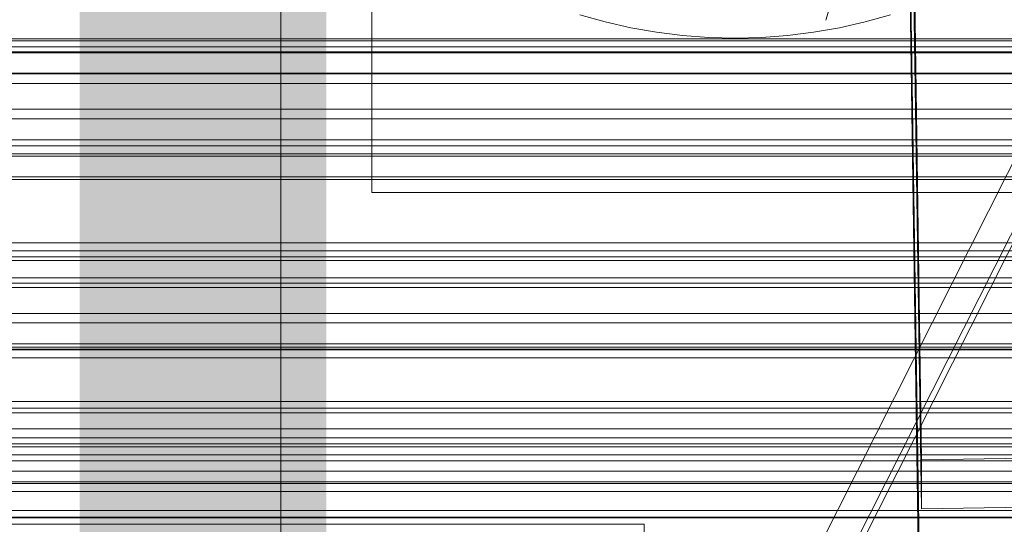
# Model space of a CAD drawing. Header units: millimetres. Extents: x -2233 to 61924, y -68080 to 6847.
# Tile 142 of 256: x 261 to 370, y -34886 to -34830. Entities that reach past the tile are written whole.
import ezdxf

# ---------------------------------------------------------------- set-up
doc = ezdxf.new("R2010")
doc.units = ezdxf.units.MM
for name, color, linetype, lineweight in [('COTAS_O', 1, 'Continuous', 0), ('COTAS_P', 1, 'Continuous', 0), ('frontal_C01', 7, 'Continuous', 0), ('frontal_C02', 7, 'Continuous', 0), ('frontal_C03', 7, 'Continuous', 0), ('frontal_C05', 7, 'Continuous', 0), ('frontal_mezcladora', 7, 'Continuous', 0), ('frontal_secador', 7, 'Continuous', 0), ('frontal_tolva-C01', 7, 'Continuous', 0)]:
    doc.layers.add(name, color=color, linetype=linetype, lineweight=lineweight)
doc.dimstyles.new('R19_100', dxfattribs={"dimtxt": 250, "dimasz": 150, "dimexe": 150, "dimexo": 80, "dimgap": 100, "dimtad": 1, "dimtih": 1, "dimtoh": 1, "dimdsep": 46, "dimcen": 0.09, "dimadec": 0, "dimazin": 0, "dimtfac": 1, "dimtdec": 4, "dimtofl": 0, "dimtmove": 0, "dimatfit": 3, "dimfxl": 1, "dimtolj": 1, "dimtzin": 0, "dimarcsym": 0})

# ---------------------------------------------------------------- blocks, each defined once
blk = doc.blocks.new('DIM_R28_48')
at = {"layer": 'COTAS_P'}
for p, q in [((-1750, -34600), (-1600, -34555)), ((2600, -34600), (2450, -34555)), ((-1750, -35500), (-1750, -34600)), ((-1750, -34600), (2600, -34600)), ((-1750, -34600), (-1600, -34645)), ((2600, -34600), (2450, -34645)), ((2600, -35500), (2600, -34600))]:
    blk.add_line(p, q, dxfattribs=at)
blk.add_text('4350 P', height=250, dxfattribs=at).set_placement((425, -34500))
blk = doc.blocks.new('DIM_R28_50')
at = {"layer": 'COTAS_P'}
for p, q in [((1705.78, -34504.95), (1551.9, -34475.9)), ((-194.22, -34704.95), (1705.78, -34504.95)), ((1705.78, -34504.95), (1561.32, -34565.4)), ((1800, -35400), (1705.78, -34504.95)), ((-194.22, -34704.95), (-49.75, -34644.49)), ((-100, -35600), (-194.22, -34704.95)), ((-194.22, -34704.95), (-40.33, -34734))]:
    blk.add_line(p, q, dxfattribs=at)
blk.add_text('1910.5 P', height=250, rotation=6.009, dxfattribs=at).set_placement((745.32, -34505.49))
blk = doc.blocks.new('DIM_R28_53')
at = {"layer": 'COTAS_P'}
for p, q in [((-150, -32300), (550, -32300)), ((550, -32300), (505, -32450)), ((550, -34900), (550, -32300)), ((550, -32300), (595, -32450)), ((550, -34900), (505, -34750)), ((550, -34900), (595, -34750)), ((-150, -34900), (550, -34900))]:
    blk.add_line(p, q, dxfattribs=at)
blk.add_text('2600 P', height=250, rotation=90, dxfattribs=at).set_placement((450, -33600))
blk = doc.blocks.new('DIM_R28_56')
at = {"layer": 'COTAS_O'}
for p, q in [((-650, -34200), (-500, -34155)), ((650, -34200), (500, -34155)), ((-650, -34900), (-650, -34200)), ((-650, -34200), (650, -34200)), ((-650, -34200), (-500, -34245)), ((650, -34200), (500, -34245)), ((650, -34900), (650, -34200))]:
    blk.add_line(p, q, dxfattribs=at)
blk.add_text('1300 O', height=250, dxfattribs=at).set_placement((0, -34100))
blk = doc.blocks.new('DIM_R28_61')
at = {"layer": 'COTAS_P'}
for p, q in [((-305, -34680), (395, -34680)), ((395, -34680), (350, -34830)), ((395, -36000), (395, -34680)), ((395, -34680), (440, -34830)), ((395, -36000), (350, -35850)), ((395, -36000), (440, -35850)), ((-305, -36000), (395, -36000))]:
    blk.add_line(p, q, dxfattribs=at)
blk.add_text('1320 P', height=250, rotation=90, dxfattribs=at).set_placement((295, -35340))

msp = doc.modelspace()

# ---------------------------------------------------------------- linework, layer by layer
at = {"layer": 'frontal_C01'}
for p, q in [((360.514, -34878.394), (357.646, -34683.283)), ((360.514, -34883.786), (357.646, -34688.676)), ((-425, -34873.219), (425, -34873.219)), ((378.512, -34878.148), (360.514, -34878.394)), ((360.514, -34878.394), (360.514, -34883.786)), ((360.514, -34883.786), (378.512, -34883.541)), ((425, -34884.775), (-425, -34884.775))]:
    msp.add_line(p, q, dxfattribs=at)
at = {"layer": 'frontal_C02'}
for p, q in [((360.514, -34906.365), (357.646, -34712.96)), ((360.514, -34912.326), (357.646, -34718.921)), ((430, -34832.309), (-430, -34832.309))]:
    msp.add_line(p, q, dxfattribs=at)
at = {"layer": 'frontal_C03'}
for p, q in [((1250, -34832.076), (-1250, -34832.076)), ((1250, -34832.957), (-1250, -34832.957)), ((1250, -34833.61), (-1250, -34833.61)), ((-1500, -34835.865), (1500, -34835.865)), ((1250, -34835.918), (-1250, -34835.918)), ((-1250, -34836.975), (1250, -34836.975)), ((1250, -34839.827), (-1250, -34839.827)), ((1250, -34840.885), (-1250, -34840.885)), ((1250, -34843.192), (-1250, -34843.192)), ((1250, -34843.845), (-1250, -34843.845)), ((1250, -34844.727), (-1250, -34844.727)), ((1500, -34847.273), (-1500, -34847.273)), ((1500, -34847.558), (-1500, -34847.558)), ((1250, -34854.533), (-1250, -34854.533)), ((1250, -34855.415), (-1250, -34855.415)), ((1250, -34856.068), (-1250, -34856.068)), ((1250, -34858.375), (-1250, -34858.375)), ((-1500, -34858.967), (1500, -34858.967)), ((-1250, -34859.433), (1250, -34859.433)), ((1250, -34862.285), (-1250, -34862.285)), ((1250, -34863.342), (-1250, -34863.342)), ((1250, -34865.65), (-1250, -34865.65)), ((1250, -34866.303), (-1250, -34866.303)), ((1250, -34867.184), (-1250, -34867.184)), ((1250, -34876.991), (-1250, -34876.991)), ((1250, -34877.872), (-1250, -34877.872)), ((1250, -34878.526), (-1250, -34878.526)), ((1250, -34880.833), (-1250, -34880.833)), ((-1250, -34881.89), (1250, -34881.89)), ((1250, -34884.742), (-1250, -34884.742))]:
    msp.add_line(p, q, dxfattribs=at)
at = {"layer": 'frontal_C05'}
for p, q in [((300, -34849), (300, -34689)), ((290, -34992), (290, -34803.5)), ((325.688, -34830.206), (322.904, -34829.423)), ((328.508, -34830.85), (325.688, -34830.206)), ((354.312, -34830.206), (351.492, -34830.85)), ((357.096, -34829.423), (354.312, -34830.206)), ((331.356, -34831.352), (328.508, -34830.85)), ((334.225, -34831.712), (331.356, -34831.352)), ((348.644, -34831.352), (345.775, -34831.712)), ((351.492, -34830.85), (348.644, -34831.352)), ((337.109, -34831.928), (334.225, -34831.712)), ((340, -34832), (337.109, -34831.928)), ((340, -34832), (342.891, -34831.928)), ((345.775, -34831.712), (342.891, -34831.928)), ((300, -34849), (375, -34849)), ((250, -34885.5), (330, -34885.5)), ((283.532, -34885.5), (283.508, -34885.5)), ((283.573, -34885.5), (283.532, -34885.5)), ((283.57, -34885.5), (283.625, -34885.5)), ((283.629, -34885.5), (283.573, -34885.5)), ((283.625, -34885.5), (283.695, -34885.5)), ((283.701, -34885.5), (283.629, -34885.5)), ((283.695, -34885.5), (283.78, -34885.5)), ((283.789, -34885.5), (283.701, -34885.5)), ((283.78, -34885.5), (283.88, -34885.5)), ((283.892, -34885.5), (283.789, -34885.5)), ((283.88, -34885.5), (283.995, -34885.5)), ((284.01, -34885.5), (283.892, -34885.5)), ((283.995, -34885.5), (284.124, -34885.5)), ((284.144, -34885.5), (284.01, -34885.5)), ((284.124, -34885.5), (284.268, -34885.5)), ((284.292, -34885.5), (284.144, -34885.5)), ((284.268, -34885.5), (284.425, -34885.5)), ((284.454, -34885.5), (284.292, -34885.5)), ((284.425, -34885.5), (284.595, -34885.5)), ((284.629, -34885.5), (284.454, -34885.5)), ((284.595, -34885.5), (284.779, -34885.5)), ((284.819, -34885.5), (284.629, -34885.5)), ((284.779, -34885.5), (284.975, -34885.5)), ((285.021, -34885.5), (284.819, -34885.5)), ((284.975, -34885.5), (285.184, -34885.5)), ((285.235, -34885.5), (285.021, -34885.5)), ((285.184, -34885.5), (285.404, -34885.5)), ((285.461, -34885.5), (285.235, -34885.5)), ((285.404, -34885.5), (285.635, -34885.5)), ((285.699, -34885.5), (285.461, -34885.5)), ((285.635, -34885.5), (285.876, -34885.5)), ((285.947, -34885.5), (285.699, -34885.5)), ((285.876, -34885.5), (286.128, -34885.5)), ((286.206, -34885.5), (285.947, -34885.5)), ((286.128, -34885.5), (286.389, -34885.5)), ((286.473, -34885.5), (286.206, -34885.5)), ((286.389, -34885.5), (286.658, -34885.5)), ((286.75, -34885.5), (286.473, -34885.5)), ((286.658, -34885.5), (286.936, -34885.5)), ((287.035, -34885.5), (286.75, -34885.5)), ((286.936, -34885.5), (287.221, -34885.5)), ((287.327, -34885.5), (287.035, -34885.5)), ((287.221, -34885.5), (287.513, -34885.5)), ((287.625, -34885.5), (287.327, -34885.5)), ((287.513, -34885.5), (287.81, -34885.5)), ((287.93, -34885.5), (287.625, -34885.5)), ((287.81, -34885.5), (288.113, -34885.5)), ((288.24, -34885.5), (287.93, -34885.5)), ((288.113, -34885.5), (288.421, -34885.5)), ((288.554, -34885.5), (288.24, -34885.5)), ((288.421, -34885.5), (288.732, -34885.5)), ((288.871, -34885.5), (288.554, -34885.5)), ((288.732, -34885.5), (289.046, -34885.5)), ((289.192, -34885.5), (288.871, -34885.5)), ((289.046, -34885.5), (289.363, -34885.5)), ((289.514, -34885.5), (289.192, -34885.5)), ((289.363, -34885.5), (289.681, -34885.5)), ((289.838, -34885.5), (289.514, -34885.5)), ((289.681, -34885.5), (290, -34885.5)), ((290.162, -34885.5), (289.838, -34885.5)), ((290, -34885.5), (290.319, -34885.5)), ((290.486, -34885.5), (290.162, -34885.5)), ((290.319, -34885.5), (290.637, -34885.5)), ((290.808, -34885.5), (290.486, -34885.5)), ((290.637, -34885.5), (290.954, -34885.5)), ((291.129, -34885.5), (290.808, -34885.5)), ((290.954, -34885.5), (291.268, -34885.5)), ((291.446, -34885.5), (291.129, -34885.5)), ((291.268, -34885.5), (291.579, -34885.5)), ((291.76, -34885.5), (291.446, -34885.5)), ((291.579, -34885.5), (291.887, -34885.5)), ((292.07, -34885.5), (291.76, -34885.5)), ((291.887, -34885.5), (292.19, -34885.5)), ((292.375, -34885.5), (292.07, -34885.5)), ((292.19, -34885.5), (292.487, -34885.5)), ((292.673, -34885.5), (292.375, -34885.5)), ((292.487, -34885.5), (292.779, -34885.5)), ((292.965, -34885.5), (292.673, -34885.5)), ((292.779, -34885.5), (293.064, -34885.5)), ((293.25, -34885.5), (292.965, -34885.5)), ((293.064, -34885.5), (293.342, -34885.5)), ((293.527, -34885.5), (293.25, -34885.5)), ((293.342, -34885.5), (293.611, -34885.5)), ((293.794, -34885.5), (293.527, -34885.5)), ((293.611, -34885.5), (293.872, -34885.5)), ((294.053, -34885.5), (293.794, -34885.5)), ((293.872, -34885.5), (294.124, -34885.5)), ((294.301, -34885.5), (294.053, -34885.5)), ((294.124, -34885.5), (294.365, -34885.5)), ((294.539, -34885.5), (294.301, -34885.5)), ((294.365, -34885.5), (294.596, -34885.5)), ((294.765, -34885.5), (294.539, -34885.5)), ((294.596, -34885.5), (294.816, -34885.5)), ((294.979, -34885.5), (294.765, -34885.5)), ((294.816, -34885.5), (295.025, -34885.5)), ((295.181, -34885.5), (294.979, -34885.5)), ((295.025, -34885.5), (295.221, -34885.5)), ((295.371, -34885.5), (295.181, -34885.5)), ((295.221, -34885.5), (295.405, -34885.5)), ((295.546, -34885.5), (295.371, -34885.5)), ((295.405, -34885.5), (295.575, -34885.5)), ((295.708, -34885.5), (295.546, -34885.5)), ((295.575, -34885.5), (295.732, -34885.5)), ((295.856, -34885.5), (295.708, -34885.5)), ((295.732, -34885.5), (295.876, -34885.5)), ((295.99, -34885.5), (295.856, -34885.5)), ((295.876, -34885.5), (296.005, -34885.5)), ((296.108, -34885.5), (295.99, -34885.5)), ((296.005, -34885.5), (296.12, -34885.5)), ((296.211, -34885.5), (296.108, -34885.5)), ((296.12, -34885.5), (296.22, -34885.5)), ((296.299, -34885.5), (296.211, -34885.5)), ((296.22, -34885.5), (296.305, -34885.5)), ((296.371, -34885.5), (296.299, -34885.5)), ((296.305, -34885.5), (296.375, -34885.5)), ((296.427, -34885.5), (296.371, -34885.5)), ((296.375, -34885.5), (296.43, -34885.5)), ((296.468, -34885.5), (296.427, -34885.5)), ((296.492, -34885.5), (296.468, -34885.5)), ((330, -34893.5), (330, -34885.5))]:
    msp.add_line(p, q, dxfattribs=at)
at = {"layer": 'frontal_mezcladora'}
for p, q in [((190, -34833.519), (420, -34833.519)), ((420, -34845), (190, -34845)), ((190, -34856.481), (420, -34856.481)), ((190, -34866.213), (420, -34866.213)), ((190, -34872.716), (420, -34872.716)), ((-600, -34875), (600, -34875)), ((190, -34875), (420, -34875))]:
    msp.add_line(p, q, dxfattribs=at)
at = {"layer": 'frontal_secador'}
for p, q in [((-1250, -34866), (1250, -34866)), ((-1250, -34872), (1250, -34872)), ((-1250, -34875), (1250, -34875)), ((1250, -34876), (-1250, -34876)), ((-1250, -34876.659), (1250, -34876.659)), ((1250, -34879.659), (-1250, -34879.659)), ((-1250, -34881), (1250, -34881)), ((1250, -34884), (-1250, -34884)), ((-1250, -34884.728), (1250, -34884.728))]:
    msp.add_line(p, q, dxfattribs=at)
at = {"layer": 'frontal_tolva-C01'}
for p, q in [((221.429, -35141.193), (596.429, -34398.198)), ((600, -34398.619), (225, -35141.614)), ((225, -35142.996), (600, -34400))]:
    msp.add_line(p, q, dxfattribs=at)

# ---------------------------------------------------------------- dimensions: what is measured, and where the dimension line sits
at = {"layer": 'COTAS_O'}
dim = msp.add_aligned_dim(p1=(-650, -34900), p2=(650, -34900), distance=700, text='<> O', dimstyle='R19_100', dxfattribs=at)
dim.commit()
dim.dimension.update_dxf_attribs({"geometry": 'DIM_R28_56', "text_midpoint": (0, -34200)})
at = {"layer": 'COTAS_P'}
for p1, p2, distance, picture, middle in [((-150, -34900), (-150, -32300), -700, 'DIM_R28_53', (550, -33600)), ((-100, -35600), (1800, -35400), 900, 'DIM_R28_50', (755.784, -34604.945)), ((-1750, -35500), (2600, -35500), 900, 'DIM_R28_48', (425, -34600)), ((-305, -36000), (-305, -34680), -700, 'DIM_R28_61', (395, -35340))]:
    dim = msp.add_aligned_dim(p1=p1, p2=p2, distance=distance, text='<> P', dimstyle='R19_100', dxfattribs=at)
    dim.commit()
    dim.dimension.update_dxf_attribs({"geometry": picture, "text_midpoint": middle})

doc.saveas('drawing.dxf')
